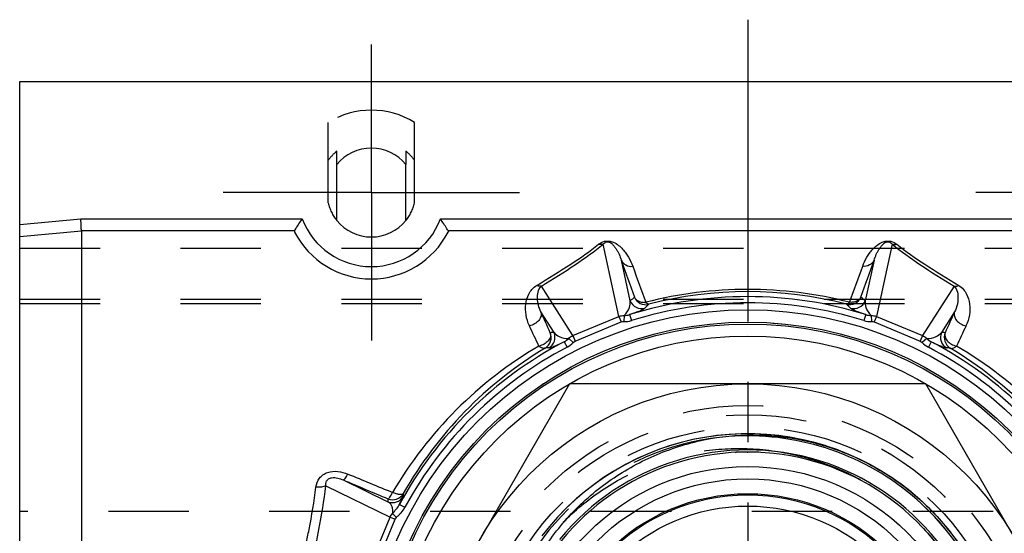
# Model space of a CAD drawing. Header units: millimetres. Extents: x 436 to 564, y 446 to 554.
# Tile 3 of 4: x 441 to 521, y 513 to 554. Entities that reach past the tile are written whole.
import ezdxf

# ---------------------------------------------------------------- set-up
doc = ezdxf.new("R2010")
doc.units = ezdxf.units.MM
doc.header["$LTSCALE"] = 65.185185
doc.linetypes.add('CENTER', pattern=[0.6, 0.375, -0.075, 0.075, -0.075])
doc.linetypes.add('HIDDEN', pattern=[0.2, 0.1, -0.1])
for name, color, linetype in [('ACHSEN_S', 7, 'CONTINUOUS'), ('FASEN', 7, 'CONTINUOUS'), ('KOERPER', 7, 'CONTINUOUS'), ('KONST.EL_MIT_GEO', 7, 'CONTINUOUS'), ('KURVEN', 7, 'CONTINUOUS')]:
    doc.layers.add(name, color=color, linetype=linetype)

msp = doc.modelspace()

# ---------------------------------------------------------------- linework, layer by layer
at = {"layer": 'ACHSEN_S', "color": 2, "linetype": 'CENTER'}
msp.add_line((500, 554.5), (500, 445.5), dxfattribs=at)
at = {"layer": 'FASEN', "color": 7, "linetype": 'Continuous'}
for radius in [30, 29.843, 28.869]:
    msp.add_circle((500, 500), radius, dxfattribs=at)
at = {"layer": 'KOERPER', "color": 7, "linetype": 'Continuous'}
for p, q in [((441, 549.5), (559, 549.5)), ((466.7, 538.237), (466.7, 542.763)), ((472.3, 538.237), (472.3, 542.763))]:
    msp.add_line(p, q, dxfattribs=at)
at = {"layer": 'KOERPER', "color": 8, "linetype": 'HIDDEN'}
for p, q in [((466, 539.657), (466, 546.179)), ((473, 539.657), (473, 546.179)), ((466.7, 542.763), (466.7, 543.852)), ((472.3, 543.852), (472.3, 542.763)), ((441, 536), (559, 536)), ((441, 531.5), (559, 531.5)), ((559, 514.671), (441, 514.671))]:
    msp.add_line(p, q, dxfattribs=at)
for radius, start, end in [(4.368, 129.87132, 143.25748), (4.368, 36.74252, 50.12868), (3.6, 193.5362, 218.94206), (3.6, 321.05794, 346.4638)]:
    msp.add_arc((469.5, 540.5), radius, start, end, dxfattribs=at)
at = {"layer": 'KOERPER', "color": 7, "linetype": 'Continuous'}
for start, end in [(38.94253, 141.05747), (218.94206, 321.05794)]:
    msp.add_arc((469.5, 540.5), 3.6, start, end, dxfattribs=at)
at = {"layer": 'KONST.EL_MIT_GEO', "color": 2, "linetype": 'CENTER'}
for p, q in [((469.5, 540.5), (469.5, 552.5)), ((469.5, 540.5), (457.5, 540.5)), ((469.5, 540.5), (469.5, 528.5)), ((469.5, 540.5), (481.5, 540.5)), ((530.5, 540.5), (518.5, 540.5))]:
    msp.add_line(p, q, dxfattribs=at)
at = {"layer": 'KONST.EL_MIT_GEO', "color": 7, "linetype": 'Continuous'}
for p, q in [((441, 450.5), (441, 549.5)), ((441, 537.899), (445.957, 538.357)), ((445.957, 538.357), (463.896, 538.357)), ((475.104, 538.357), (524.896, 538.357)), ((441, 536.948), (446, 537.409)), ((446, 537.41), (446, 462.59)), ((446, 537.41), (463.278, 537.41)), ((475.722, 537.41), (524.278, 537.41)), ((489.568, 530.464), (488.291, 536.315)), ((511.709, 536.315), (510.432, 530.464)), ((490.479, 531.715), (489.76, 535.012)), ((510.24, 535.012), (509.521, 531.715)), ((485.835, 528.918), (483.276, 532.906)), ((516.724, 532.906), (514.165, 528.918)), ((484.306, 529.158), (483.232, 530.832)), ((516.768, 530.832), (515.694, 529.158)), ((485.835, 528.918), (489.568, 530.464)), ((486.023, 528.464), (489.756, 530.011)), ((489.568, 530.464), (489.756, 530.011)), ((489.981, 530.538), (489.962, 530.048)), ((490.431, 530.606), (490.58, 530.129)), ((509.569, 530.606), (509.42, 530.129)), ((510.019, 530.538), (510.038, 530.048)), ((510.432, 530.464), (510.244, 530.011)), ((510.244, 530.011), (513.977, 528.464)), ((510.432, 530.464), (514.165, 528.918)), ((485.125, 528.408), (485.357, 527.965)), ((485.491, 528.678), (485.851, 528.344)), ((485.835, 528.918), (486.023, 528.464)), ((514.165, 528.918), (513.977, 528.464)), ((514.509, 528.678), (514.149, 528.344)), ((514.875, 528.408), (514.643, 527.965)), ((485.566, 525), (471.132, 500)), ((514.434, 525), (485.566, 525)), ((528.868, 500), (514.434, 525)), ((467.208, 517.22), (470.834, 515.455)), ((465.813, 516.732), (471.024, 514.195)), ((471.784, 515.236), (472.224, 514.999)), ((469.473, 510.452), (471.024, 514.195)), ((469.873, 510.286), (471.424, 514.029)), ((471.024, 514.195), (471.424, 514.029)), ((471.219, 514.492), (471.524, 514.176))]:
    msp.add_line(p, q, dxfattribs=at)
at = {"layer": 'KONST.EL_MIT_GEO', "color": 8, "linetype": 'HIDDEN'}
for p, q in [((441, 531.853), (559, 531.853)), ((441, 531.5), (559, 531.5)), ((504.465, 520.474), (503.411, 520.675)), ((505.42, 520.242), (504.382, 520.492)), ((499.966, 519.476), (500, 519.476)), ((499.978, 519.476), (500, 519.476)), ((506.363, 519.965), (505.343, 520.262)), ((507.293, 519.645), (506.293, 519.988)), ((508.206, 519.282), (507.228, 519.669)), ((499.013, 519.451), (499.05, 519.453)), ((499.015, 519.451), (499.052, 519.453)), ((509.101, 518.876), (508.147, 519.307)), ((509.976, 518.428), (509.048, 518.901)), ((510.829, 517.94), (509.929, 518.454)), ((511.659, 517.412), (510.788, 517.965)), ((512.462, 516.846), (511.622, 517.436)), ((512.435, 516.867), (512.16, 517.066)), ((513.239, 516.244), (512.431, 516.869)), ((513.986, 515.605), (513.205, 516.271)), ((514.702, 514.932), (513.947, 515.64)), ((515.386, 514.226), (514.658, 514.975)), ((516.036, 513.489), (515.338, 514.277))]:
    msp.add_line(p, q, dxfattribs=at)
for points in [[(503.411, 520.675), (502.433, 520.813), (501.449, 520.905), (500.462, 520.95), (499.474, 520.948), (498.487, 520.9), (497.504, 520.806), (496.526, 520.665), (495.556, 520.478), (494.595, 520.246), (493.647, 519.969), (492.713, 519.647), (491.795, 519.282), (490.895, 518.873), (490.015, 518.423), (489.158, 517.932), (488.325, 517.401), (487.517, 516.831), (486.738, 516.224), (485.988, 515.581), (485.269, 514.903), (484.583, 514.192), (483.931, 513.45), (483.315, 512.677)], [(503.5, 520.661), (502.527, 520.802), (501.549, 520.898), (500.567, 520.947), (499.584, 520.951), (498.602, 520.908), (497.623, 520.82), (496.65, 520.685), (495.683, 520.506), (494.727, 520.281), (493.781, 520.011), (492.85, 519.697), (491.934, 519.34), (491.036, 518.941), (490.158, 518.5), (489.301, 518.018), (488.468, 517.496), (487.66, 516.936), (486.879, 516.339), (486.128, 515.706), (485.406, 515.038), (484.717, 514.337), (484.062, 513.605), (483.441, 512.842)], [(517.229, 511.927), (516.651, 512.722), (515.985, 513.549)]]:
    msp.add_lwpolyline(points, dxfattribs=at)
at = {"layer": 'KONST.EL_MIT_GEO', "color": 7, "linetype": 'Continuous'}
for radius in [31, 25, 18.3, 17.3, 16.1, 15.1]:
    msp.add_circle((500, 500), radius, dxfattribs=at)
at = {"layer": 'KONST.EL_MIT_GEO', "color": 8, "linetype": 'HIDDEN'}
for radius in [30, 23.25, 22.5, 21.5]:
    msp.add_circle((500, 500), radius, dxfattribs=at)
for centre, radius, start, end in [((469.5, 540.5), 6.671, 58.35425, 121.64575), ((500, 500), 20.784, 98.36921, 10.69083), ((500.001, 500.018), 19.458, 87.01515, 92.79964), ((500, 500.04), 19.436, 88.2477, 89.99937), ((500.003, 500.003), 20.78, 38.66271, 54.52802), ((499.993, 499.992), 20.795, 54.01794, 54.52095), ((500, 500), 20.784, 54.16032, 54.5216)]:
    msp.add_arc(centre, radius, start, end, dxfattribs=at)
at = {"layer": 'KONST.EL_MIT_GEO', "color": 7, "linetype": 'Continuous'}
for centre, radius, start, end in [((469.5, 540.5), 6, 200.92766, 339.07224), ((469.5, 540.5), 7, 207.20783, 332.79217), ((673.635, 598.777), 194.618, 199.12576, 200.05792), ((305.526, 606.195), 216.737, 339.98965, 340.82667), ((666.611, 597.074), 186.718, 199.57359, 200.52393), ((313.428, 604.359), 207.966, 339.52462, 340.37786), ((500, 499.188), 33.458, 75.71536, 104.28464), ((500, 500.816), 31.657, 75.34576, 104.65424), ((500, 500), 32.067, 72.63792, 107.36219), ((521.201, 498.685), 45.108, 132.33614, 132.92621), ((491.404, 532.098), 1, 202.52439, 284.94047), ((500, 500), 31.567, 72.63786, 107.36214), ((491.745, 532.412), 1, 202.51652, 284.24294), ((521.925, 499.415), 43.838, 133.06453, 133.65753), ((508.255, 532.412), 1, 255.75706, 337.48348), ((478.075, 499.415), 43.838, 46.34242, 46.93542), ((508.596, 532.098), 1, 255.05957, 337.47561), ((478.799, 498.685), 45.108, 47.07379, 47.66386), ((67.098, 340.578), 457.563, 24.33755, 24.5695), ((919.848, 346.515), 443.223, 155.42675, 155.6662), ((83.021, 342.524), 440.982, 24.87986, 25.11562), ((483.075, 528.763), 1, 300.5268, 22.47588), ((483.382, 528.775), 1, 300.05957, 22.47561), ((485.938, 484.103), 45.084, 92.07369, 92.4645), ((516.618, 528.775), 1, 157.52439, 239.94047), ((514.062, 484.103), 45.084, 87.5355, 87.92631), ((516.925, 528.763), 1, 157.52412, 239.4732), ((904.487, 348.349), 427.198, 154.88058, 155.12394), ((500, 500), 32.067, 117.63792, 151.63207), ((500, 500), 32.067, 28.36793, 62.36218), ((499.737, 499.541), 33.023, 120.30115, 149.70299), ((500.315, 500.096), 32.451, 121.03749, 150.4287), ((500, 500), 31.567, 117.63785, 151.63192), ((484.91, 484.108), 43.814, 91.3424, 91.73515), ((500, 500), 31.567, 28.36808, 62.36215), ((515.091, 484.107), 43.814, 88.26535, 88.65809), ((499.685, 500.096), 32.451, 29.57132, 58.96253), ((500.263, 499.541), 33.023, 30.29688, 59.69897), ((500, 499.999), 20.785, 54.5216, 98.36921), ((500, 500), 19.476, 39.16812, 169.34188), ((500, 500), 19.647, 228.53563, 140.89996), ((500.022, 500.03), 20.748, 54.16082, 54.52173), ((500, 500), 20.785, 10.69083, 54.16032), ((471.217, 516.379), 1, 247.5249, 330.30495), ((515.81, 514.065), 44.997, 177.93401, 178.23064), ((471.225, 516.612), 1, 247.52452, 329.94954), ((515.805, 515.093), 43.727, 178.66573, 178.96381)]:
    msp.add_arc(centre, radius, start, end, dxfattribs=at)
for points, knots in [([(446, 537.41), (446, 537.458), (445.991, 537.579), (445.979, 537.895), (445.965, 538.163), (445.956, 538.357)], [0, 0, 0, 0, 0.151775, 0.384921, 1, 1, 1, 1]), ([(463.278, 537.41), (463.311, 537.463), (463.511, 537.782), (463.717, 538.098), (463.896, 538.357)], [0, 0, 0, 0, 0.165204, 1, 1, 1, 1]), ([(475.722, 537.41), (475.689, 537.463), (475.489, 537.782), (475.283, 538.098), (475.104, 538.357)], [0, 0, 0, 0, 0.165204, 1, 1, 1, 1]), ([(463.278, 537.41), (463.268, 537.394), (463.255, 537.355), (463.266, 537.316), (463.275, 537.299)], [0, 0, 0, 0, 0.500793, 1, 1, 1, 1]), ([(475.722, 537.41), (475.732, 537.394), (475.745, 537.355), (475.734, 537.316), (475.725, 537.299)], [0, 0, 0, 0, 0.500793, 1, 1, 1, 1]), ([(482.901, 532.978), (483.832, 533.531), (485.54, 534.583), (487.191, 535.729), (487.915, 536.303)], [0, 0, 0, 0, 0.539487, 1, 1, 1, 1]), ([(483.276, 532.906), (484.209, 533.474), (485.919, 534.554), (487.569, 535.728), (488.291, 536.315)], [0, 0, 0, 0, 0.539958, 1, 1, 1, 1]), ([(487.915, 536.303), (488.056, 536.415), (488.339, 536.567), (488.768, 536.585), (489.166, 536.471), (489.533, 536.241), (489.864, 535.928), (490.129, 535.601), (490.423, 535.144), (490.593, 534.774), (490.683, 534.521)], [0, 0, 0, 0, 0.140954, 0.241185, 0.328295, 0.461181, 0.575632, 0.683758, 0.789491, 1, 1, 1, 1]), ([(488.291, 536.315), (488.261, 536.307), (488.138, 536.281), (488.009, 536.285), (487.915, 536.303)], [0, 0, 0, 0, 0.243684, 1, 1, 1, 1]), ([(488.291, 536.315), (488.358, 536.402), (488.498, 536.525), (488.711, 536.518), (488.853, 536.462), (489.011, 536.351), (489.177, 536.173), (489.334, 535.953), (489.466, 535.728), (489.617, 535.419), (489.708, 535.177), (489.76, 535.012)], [0, 0, 0, 0, 0.139977, 0.209646, 0.258577, 0.331369, 0.452462, 0.564451, 0.673627, 0.782049, 1, 1, 1, 1]), ([(509.317, 534.521), (509.407, 534.774), (509.577, 535.145), (509.871, 535.601), (510.136, 535.928), (510.467, 536.241), (510.835, 536.471), (511.232, 536.585), (511.661, 536.567), (511.944, 536.415), (512.085, 536.303)], [0, 0, 0, 0, 0.210543, 0.316293, 0.42444, 0.538915, 0.671843, 0.758957, 0.859062, 1, 1, 1, 1]), ([(510.24, 535.012), (510.292, 535.177), (510.383, 535.419), (510.534, 535.728), (510.666, 535.953), (510.823, 536.174), (510.989, 536.351), (511.148, 536.462), (511.289, 536.518), (511.502, 536.525), (511.642, 536.402), (511.709, 536.315)], [0, 0, 0, 0, 0.217997, 0.326442, 0.435642, 0.54766, 0.668798, 0.741649, 0.790656, 0.860079, 1, 1, 1, 1]), ([(511.709, 536.315), (511.739, 536.307), (511.862, 536.281), (511.991, 536.285), (512.085, 536.303)], [0, 0, 0, 0, 0.243684, 1, 1, 1, 1]), ([(511.709, 536.315), (512.431, 535.728), (514.081, 534.554), (515.791, 533.474), (516.724, 532.906)], [0, 0, 0, 0, 0.460042, 1, 1, 1, 1]), ([(512.085, 536.303), (512.809, 535.729), (514.46, 534.583), (516.168, 533.531), (517.099, 532.978)], [0, 0, 0, 0, 0.460513, 1, 1, 1, 1]), ([(489.76, 535.012), (489.83, 534.852), (490.109, 534.567), (490.493, 534.505), (490.683, 534.521)], [0, 0, 0, 0, 0.478894, 1, 1, 1, 1]), ([(510.24, 535.012), (510.17, 534.852), (509.891, 534.567), (509.507, 534.505), (509.317, 534.521)], [0, 0, 0, 0, 0.478894, 1, 1, 1, 1]), ([(482.309, 529.697), (482.177, 529.979), (482, 530.563), (481.979, 531.457), (482.179, 532.17), (482.51, 532.679), (482.756, 532.892), (482.901, 532.978)], [0, 0, 0, 0, 0.258131, 0.499195, 0.735548, 0.860141, 1, 1, 1, 1]), ([(483.276, 532.906), (483.247, 532.901), (483.118, 532.893), (482.99, 532.934), (482.901, 532.978)], [0, 0, 0, 0, 0.228253, 1, 1, 1, 1]), ([(483.232, 530.832), (483.147, 531.006), (483.019, 531.36), (482.941, 531.905), (482.977, 532.438), (483.135, 532.788), (483.276, 532.906)], [0, 0, 0, 0, 0.266454, 0.512569, 0.747919, 1, 1, 1, 1]), ([(516.724, 532.906), (516.753, 532.901), (516.882, 532.893), (517.01, 532.934), (517.099, 532.978)], [0, 0, 0, 0, 0.228252, 1, 1, 1, 1]), ([(516.724, 532.906), (516.865, 532.788), (517.023, 532.438), (517.059, 531.905), (516.981, 531.36), (516.853, 531.006), (516.768, 530.832)], [0, 0, 0, 0, 0.252081, 0.487431, 0.733546, 1, 1, 1, 1]), ([(517.099, 532.978), (517.244, 532.892), (517.49, 532.679), (517.821, 532.17), (518.021, 531.457), (518, 530.563), (517.823, 529.979), (517.691, 529.697)], [0, 0, 0, 0, 0.139859, 0.264452, 0.500805, 0.74187, 1, 1, 1, 1]), ([(489.981, 530.538), (490.182, 530.701), (490.438, 531.092), (490.491, 531.536), (490.479, 531.715)], [0, 0, 0, 0, 0.590542, 1, 1, 1, 1]), ([(490.821, 532.029), (490.854, 531.955), (490.955, 531.815), (491.178, 531.67), (491.452, 531.596), (491.646, 531.6), (491.745, 531.611)], [0, 0, 0, 0, 0.226085, 0.465959, 0.724671, 1, 1, 1, 1]), ([(491.991, 531.443), (491.952, 531.435), (491.845, 531.48), (491.783, 531.561), (491.745, 531.611)], [0, 0, 0, 0, 0.390547, 1, 1, 1, 1]), ([(508.009, 531.443), (508.048, 531.435), (508.155, 531.48), (508.217, 531.561), (508.255, 531.611)], [0, 0, 0, 0, 0.390547, 1, 1, 1, 1]), ([(509.179, 532.029), (509.146, 531.955), (509.045, 531.815), (508.822, 531.67), (508.548, 531.596), (508.354, 531.6), (508.255, 531.611)], [0, 0, 0, 0, 0.226085, 0.465959, 0.724671, 1, 1, 1, 1]), ([(509.521, 531.715), (509.509, 531.536), (509.562, 531.092), (509.818, 530.701), (510.019, 530.538)], [0, 0, 0, 0, 0.409459, 1, 1, 1, 1]), ([(483.232, 530.832), (483.272, 530.726), (483.277, 530.465), (483.079, 530.114), (482.742, 529.836), (482.458, 529.727), (482.309, 529.697)], [0, 0, 0, 0, 0.208733, 0.449238, 0.720333, 1, 1, 1, 1]), ([(490.431, 530.606), (490.629, 530.677), (490.939, 530.791), (491.316, 530.942), (491.529, 531.043), (491.631, 531.102), (491.661, 531.131)], [0, 0, 0, 0, 0.471208, 0.739759, 0.90609, 1, 1, 1, 1]), ([(508.339, 531.131), (508.369, 531.102), (508.471, 531.043), (508.684, 530.942), (509.061, 530.791), (509.371, 530.677), (509.569, 530.606)], [0, 0, 0, 0, 0.093914, 0.260252, 0.528813, 1, 1, 1, 1]), ([(516.768, 530.832), (516.728, 530.726), (516.723, 530.465), (516.921, 530.114), (517.258, 529.837), (517.542, 529.727), (517.691, 529.697)], [0, 0, 0, 0, 0.208731, 0.44924, 0.720336, 1, 1, 1, 1]), ([(483.999, 529.145), (484.036, 529.046), (484.033, 528.797), (483.833, 528.466), (483.502, 528.194), (483.221, 528.09), (483.076, 528.053)], [0, 0, 0, 0, 0.201317, 0.440243, 0.714718, 1, 1, 1, 1]), ([(484.306, 529.158), (484.425, 529.023), (484.776, 528.747), (485.234, 528.651), (485.491, 528.678)], [0, 0, 0, 0, 0.409464, 1, 1, 1, 1]), ([(514.509, 528.678), (514.766, 528.651), (515.224, 528.747), (515.575, 529.023), (515.694, 529.158)], [0, 0, 0, 0, 0.590536, 1, 1, 1, 1]), ([(516.001, 529.145), (515.964, 529.046), (515.967, 528.797), (516.167, 528.466), (516.498, 528.194), (516.779, 528.09), (516.924, 528.053)], [0, 0, 0, 0, 0.201317, 0.440243, 0.714718, 1, 1, 1, 1]), ([(483.883, 527.909), (483.925, 527.91), (484.039, 527.941), (484.261, 528.02), (484.634, 528.179), (484.934, 528.318), (485.125, 528.408)], [0, 0, 0, 0, 0.093913, 0.260251, 0.528812, 1, 1, 1, 1]), ([(514.875, 528.408), (515.066, 528.318), (515.366, 528.179), (515.739, 528.02), (515.961, 527.941), (516.075, 527.91), (516.117, 527.909)], [0, 0, 0, 0, 0.471206, 0.739758, 0.90609, 1, 1, 1, 1]), ([(483.583, 527.901), (483.552, 527.884), (483.45, 527.86), (483.266, 527.914), (483.141, 527.999), (483.076, 528.053)], [0, 0, 0, 0, 0.191638, 0.542213, 1, 1, 1, 1]), ([(516.417, 527.901), (516.448, 527.884), (516.55, 527.86), (516.734, 527.914), (516.859, 527.999), (516.924, 528.053)], [0, 0, 0, 0, 0.191638, 0.542214, 1, 1, 1, 1]), ([(483.293, 511.354), (484.046, 512.549), (485.807, 514.787), (489.084, 517.518), (492.851, 519.518), (495.585, 520.31), (496.975, 520.563)], [0, 0, 0, 0, 0.249997, 0.49999, 0.749991, 1, 1, 1, 1]), ([(496.975, 520.563), (498.284, 520.801), (500.962, 520.984), (504.945, 520.463), (508.75, 519.175), (511.076, 517.839), (512.16, 517.066)], [0, 0, 0, 0, 0.249945, 0.499945, 0.749966, 1, 1, 1, 1]), ([(465.013, 516.642), (465.045, 516.896), (465.187, 517.284), (465.571, 517.654), (466.069, 517.905), (466.788, 517.954), (467.332, 517.802), (467.59, 517.696)], [0, 0, 0, 0, 0.235843, 0.358568, 0.485085, 0.74275, 1, 1, 1, 1]), ([(465.813, 516.732), (465.797, 516.866), (465.816, 517.099), (466.031, 517.326), (466.274, 517.406), (466.527, 517.411), (466.844, 517.361), (467.067, 517.282), (467.208, 517.22)], [0, 0, 0, 0, 0.218437, 0.344915, 0.48361, 0.620346, 0.751304, 1, 1, 1, 1]), ([(467.208, 517.22), (467.231, 517.215), (467.297, 517.255), (467.379, 517.35), (467.485, 517.504), (467.554, 517.626), (467.59, 517.696)], [0, 0, 0, 0, 0.113409, 0.321231, 0.623004, 1, 1, 1, 1]), ([(464.206, 512.021), (464.291, 512.41), (464.611, 513.941), (464.866, 515.486), (465.013, 516.642)], [0, 0, 0, 0, 0.254564, 1, 1, 1, 1]), ([(465.006, 511.994), (465.091, 512.393), (465.411, 513.963), (465.666, 515.547), (465.813, 516.732)], [0, 0, 0, 0, 0.25456, 1, 1, 1, 1]), ([(465.813, 516.732), (465.703, 516.68), (465.433, 516.624), (465.161, 516.627), (465.013, 516.642)], [0, 0, 0, 0, 0.447631, 1, 1, 1, 1]), ([(512.16, 517.066), (513.244, 516.294), (515.266, 514.532), (517.726, 511.356), (519.519, 507.762), (520.221, 505.171), (520.424, 503.856)], [0, 0, 0, 0, 0.250037, 0.50006, 0.750057, 1, 1, 1, 1]), ([(470.842, 515.688), (470.865, 515.683), (470.93, 515.731), (471.01, 515.83), (471.118, 515.996), (471.185, 516.128), (471.225, 516.201)], [0, 0, 0, 0, 0.107622, 0.315651, 0.62024, 1, 1, 1, 1]), ([(472.091, 516.111), (472.066, 516.073), (471.956, 516.017), (471.755, 516.024), (471.5, 516.082), (471.32, 516.157), (471.225, 516.201)], [0, 0, 0, 0, 0.14748, 0.364303, 0.655432, 1, 1, 1, 1]), ([(471.784, 515.236), (471.831, 515.331), (471.91, 515.489), (472.008, 515.686), (472.059, 515.806), (472.085, 515.864), (472.086, 515.884)], [0, 0, 0, 0, 0.445653, 0.740566, 0.919051, 1, 1, 1, 1]), ([(471.219, 514.492), (471.247, 514.624), (471.254, 514.856), (471.131, 515.208), (470.958, 515.383), (470.834, 515.455)], [0, 0, 0, 0, 0.367948, 0.611156, 1, 1, 1, 1]), ([(471.219, 514.492), (471.312, 514.616), (471.527, 514.842), (471.71, 515.098), (471.784, 515.236)], [0, 0, 0, 0, 0.497514, 1, 1, 1, 1]), ([(471.524, 514.176), (471.589, 514.239), (471.724, 514.36), (471.977, 514.618), (472.138, 514.84), (472.224, 514.999)], [0, 0, 0, 0, 0.250275, 0.500493, 1, 1, 1, 1])]:
    msp.add_open_spline(points, degree=3, knots=knots, dxfattribs=at)
for points in [[(489.568, 530.464), (489.697, 530.517), (489.841, 530.543), (489.981, 530.538)], [(489.756, 530.011), (489.82, 530.037), (489.893, 530.05), (489.962, 530.048)], [(489.962, 530.048), (490.17, 530.04), (490.382, 530.067), (490.58, 530.129)], [(489.981, 530.538), (490.133, 530.538), (490.286, 530.56), (490.431, 530.606)], [(509.42, 530.129), (509.618, 530.067), (509.83, 530.04), (510.038, 530.048)], [(509.569, 530.606), (509.714, 530.56), (509.867, 530.538), (510.019, 530.538)], [(510.019, 530.538), (510.159, 530.543), (510.303, 530.517), (510.432, 530.464)], [(510.038, 530.048), (510.107, 530.05), (510.18, 530.037), (510.244, 530.011)], [(485.125, 528.408), (485.259, 528.478), (485.383, 528.571), (485.491, 528.678)], [(485.357, 527.965), (485.541, 528.062), (485.71, 528.192), (485.851, 528.344)], [(485.491, 528.678), (485.586, 528.78), (485.706, 528.864), (485.835, 528.918)], [(485.851, 528.344), (485.898, 528.396), (485.958, 528.438), (486.023, 528.464)], [(513.977, 528.464), (514.042, 528.438), (514.102, 528.396), (514.149, 528.344)], [(514.149, 528.344), (514.29, 528.192), (514.459, 528.062), (514.643, 527.965)], [(514.165, 528.918), (514.294, 528.864), (514.414, 528.78), (514.509, 528.678)], [(514.509, 528.678), (514.617, 528.571), (514.741, 528.478), (514.875, 528.408)], [(467.208, 517.22), (468.419, 516.709), (469.631, 516.198), (470.842, 515.688)], [(467.59, 517.696), (468.802, 517.197), (470.013, 516.699), (471.225, 516.201)], [(471.024, 514.195), (471.07, 514.304), (471.137, 514.406), (471.219, 514.492)], [(471.424, 514.029), (471.446, 514.084), (471.481, 514.135), (471.524, 514.176)]]:
    msp.add_open_spline(points, degree=3, dxfattribs=at)
at = {"layer": 'KONST.EL_MIT_GEO', "color": 8, "linetype": 'HIDDEN'}
for points, knots in [([(479.344, 502.31), (479.541, 503.652), (480.199, 506.305), (481.947, 510.007), (484.392, 513.293), (487.442, 516.027), (490.977, 518.094), (494.858, 519.407), (498.923, 519.904), (501.648, 519.673), (502.98, 519.419)], [0, 0, 0, 0, 0.125015, 0.250021, 0.375028, 0.500033, 0.625032, 0.750024, 0.875011, 1, 1, 1, 1]), ([(502.98, 519.419), (504.201, 519.187), (506.612, 518.528), (509.986, 516.895), (513.001, 514.669), (514.702, 512.834), (515.458, 511.848)], [0, 0, 0, 0, 0.250021, 0.500007, 0.749995, 1, 1, 1, 1])]:
    msp.add_open_spline(points, degree=3, knots=knots, dxfattribs=at)
at = {"layer": 'KURVEN', "color": 40, "linetype": 'Continuous'}
msp.add_circle((500, 500), 16, dxfattribs=at)

doc.saveas('drawing.dxf')
